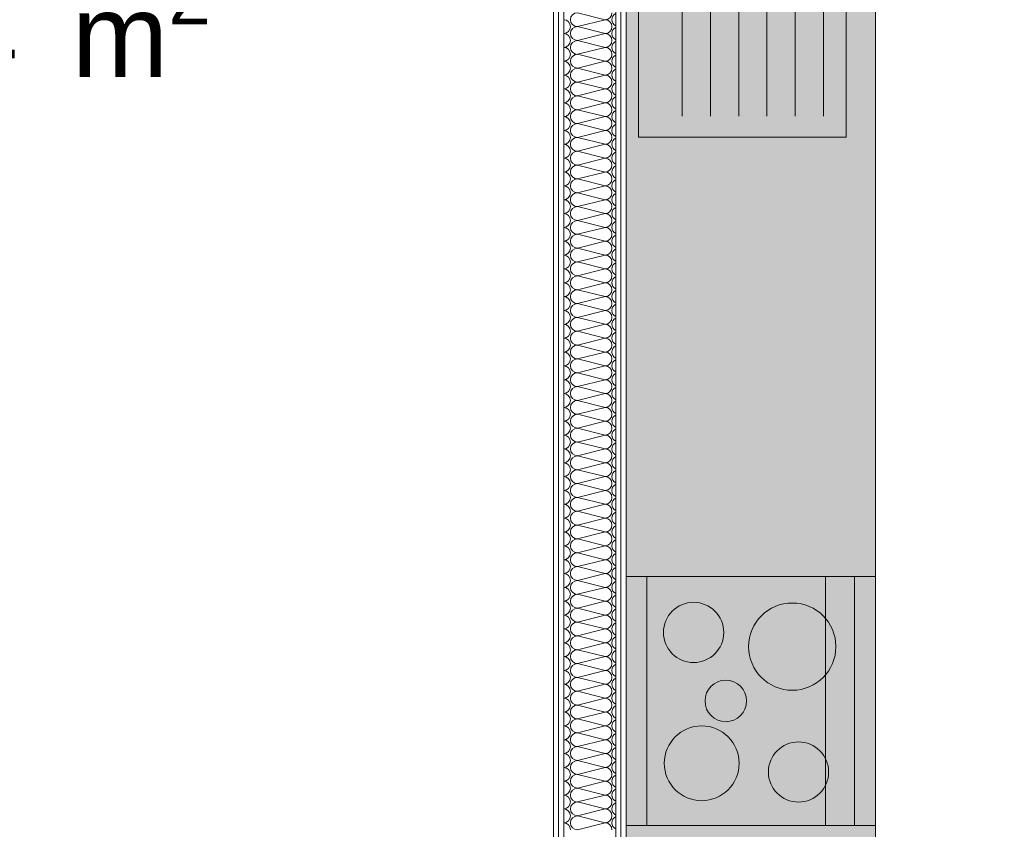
# Model space of a CAD drawing. Header units: metres. Extents: x -167 to 338, y -186 to 508.
# Tile 43 of 113: x 38.81 to 41.18, y 29.35 to 31.3. Entities that reach past the tile are written whole.
import ezdxf
from ezdxf.enums import TextEntityAlignment as Align

# ---------------------------------------------------------------- set-up
doc = ezdxf.new("R2010")
doc.units = ezdxf.units.M
doc.header["$MEASUREMENT"] = 0
for name, color, linetype in [('10 Wand außen', 7, 'Continuous'), ('50 Küche', 7, 'Continuous'), ('80 Raum', 7, 'Continuous'), ('94 Genehmigungsplanung Bemaßung', 7, 'Continuous')]:
    doc.layers.add(name, color=color, linetype=linetype)
doc.styles.add('ERSTELLTER_STIL_1', font='arial.ttf')
doc.dimstyles.new('ERSTELLTER_STIL__1', dxfattribs={"dimtxt": 0.25, "dimasz": 0.19, "dimexe": 0.18, "dimexo": 0.1, "dimgap": 0, "dimtad": 1, "dimtih": 1, "dimtoh": 1, "dimzin": 0, "dimdsep": 46, "dimtxsty": 'ERSTELLTER_STIL_1', "dimblk": 'ARROWHEAD_6', "dimblk1": 'ARROWHEAD_6', "dimblk2": 'ARROWHEAD_6', "dimcen": 0.09, "dimclrd": 7, "dimclre": 7, "dimclrt": 7, "dimazin": 0, "dimtfac": 1, "dimtdec": 4, "dimtmove": 0, "dimatfit": 3, "dimfxl": 1, "dimtolj": 1, "dimtzin": 0, "dimarcsym": 0})
pattern_1 = [(0, (27236.132094, 33357.27905), (0, 0.075), [0, -0.075])]

# ---------------------------------------------------------------- blocks, each defined once
blk = doc.blocks.new('Hausanschluss._0-15_4_1', base_point=(39.2708, 29.7181))
at = {"layer": '80 Raum', "color": 7, "lineweight": 18, "insert": (38.259, 31.4162), "char_height": 0.2, "attachment_point": 1, "style": 'ERSTELLTER_STIL_1'}
blk.add_mtext('\\A1;{\\pql;\\pt0,0.2;\\fArial|b0|i0|c0|p0;\\W1.000000;8,94\\fArial|b0|i0|c0|p0;\\W1.000000;\\A1{\\H.66x;\\S^  ;}\\fArial|b0|i0|c0|p0;\\W1.000000; m\\fArial|b0|i0|c0|p0;\\W1.000000;\\A1{\\H.66x;\\S2^  ;}}', dxfattribs=at)
at = {"layer": '80 Raum', "color": 7, "lineweight": 18, "style": 'ERSTELLTER_STIL_1'}
for tag, p in [('DUMMY_850', (40.1952, 32.2505)), ('ROOM_NAME', (38.259, 32.2047)), ('DUMMY_851', (38.808, 31.8576)), ('ROOM_NUMBER', (38.259, 31.8119)), ('DUMMY_852', (38.259, 31.4647))]:
    blk.add_attdef(tag, text='', height=0.2, dxfattribs=at).set_placement(p, align=Align.TOP_LEFT)
blk = doc.blocks.new('*X133', base_point=(27236.1321, 33357.279))
at = {"layer": '10 Wand außen', "color": 8, "linetype": 'Continuous', "lineweight": 18}
for p, q in [((40.1488, 31.3124), (40.2154, 31.2957)), ((40.1488, 31.279), (40.2154, 31.2957)), ((40.1488, 31.279), (40.2154, 31.2624)), ((40.1488, 31.2457), (40.2154, 31.2624)), ((40.1488, 31.2457), (40.2154, 31.229)), ((40.1488, 31.2124), (40.2154, 31.229)), ((40.1488, 31.2124), (40.2154, 31.1957)), ((40.1488, 31.179), (40.2154, 31.1957)), ((40.1488, 31.179), (40.2154, 31.1624)), ((40.1488, 31.1457), (40.2154, 31.1624)), ((40.1488, 31.1457), (40.2154, 31.129)), ((40.1488, 31.1124), (40.2154, 31.129)), ((40.1488, 31.1124), (40.2154, 31.0957)), ((40.1488, 31.079), (40.2154, 31.0957)), ((40.1488, 31.079), (40.2154, 31.0624)), ((40.1488, 31.0457), (40.2154, 31.0624)), ((40.1488, 31.0457), (40.2154, 31.029)), ((40.1488, 31.0124), (40.2154, 31.029)), ((40.1488, 31.0124), (40.2154, 30.9957)), ((40.1488, 30.979), (40.2154, 30.9957)), ((40.1488, 30.979), (40.2154, 30.9624)), ((40.1488, 30.9457), (40.2154, 30.9624)), ((40.1488, 30.9457), (40.2154, 30.929)), ((40.1488, 30.9124), (40.2154, 30.929)), ((40.1488, 30.9124), (40.2154, 30.8957)), ((40.1488, 30.879), (40.2154, 30.8957)), ((40.1488, 30.879), (40.2154, 30.8624)), ((40.1488, 30.8457), (40.2154, 30.8624)), ((40.1488, 30.8457), (40.2154, 30.829)), ((40.1488, 30.8124), (40.2154, 30.829)), ((40.1488, 30.8124), (40.2154, 30.7957)), ((40.1488, 30.779), (40.2154, 30.7957)), ((40.1488, 30.779), (40.2154, 30.7624)), ((40.1488, 30.7457), (40.2154, 30.7624)), ((40.1488, 30.7457), (40.2154, 30.729)), ((40.1488, 30.7124), (40.2154, 30.729)), ((40.1488, 30.7124), (40.2154, 30.6957)), ((40.1488, 30.679), (40.2154, 30.6957)), ((40.1488, 30.679), (40.2154, 30.6624)), ((40.1488, 30.6457), (40.2154, 30.6624)), ((40.1488, 30.6457), (40.2154, 30.629)), ((40.1488, 30.6124), (40.2154, 30.629)), ((40.1488, 30.6124), (40.2154, 30.5957)), ((40.1488, 30.579), (40.2154, 30.5957)), ((40.1488, 30.579), (40.2154, 30.5624)), ((40.1488, 30.5457), (40.2154, 30.5624)), ((40.1488, 30.5457), (40.2154, 30.529)), ((40.1488, 30.5124), (40.2154, 30.529)), ((40.1488, 30.5124), (40.2154, 30.4957)), ((40.1488, 30.479), (40.2154, 30.4957)), ((40.1488, 30.479), (40.2154, 30.4624)), ((40.1488, 30.4457), (40.2154, 30.4624)), ((40.1488, 30.4457), (40.2154, 30.429)), ((40.1488, 30.4124), (40.2154, 30.429)), ((40.1488, 30.4124), (40.2154, 30.3957)), ((40.1488, 30.379), (40.2154, 30.3957)), ((40.1488, 30.379), (40.2154, 30.3624)), ((40.1488, 30.3457), (40.2154, 30.3624)), ((40.1488, 30.3457), (40.2154, 30.329)), ((40.1488, 30.3124), (40.2154, 30.329)), ((40.1488, 30.3124), (40.2154, 30.2957)), ((40.1488, 30.279), (40.2154, 30.2957)), ((40.1488, 30.279), (40.2154, 30.2624)), ((40.1488, 30.2457), (40.2154, 30.2624)), ((40.1488, 30.2457), (40.2154, 30.229)), ((40.1488, 30.2124), (40.2154, 30.229)), ((40.1488, 30.2124), (40.2154, 30.1957)), ((40.1488, 30.179), (40.2154, 30.1957)), ((40.1488, 30.179), (40.2154, 30.1624)), ((40.1488, 30.1457), (40.2154, 30.1624)), ((40.1488, 30.1457), (40.2154, 30.129)), ((40.1488, 30.1124), (40.2154, 30.129)), ((40.1488, 30.1124), (40.2154, 30.0957)), ((40.1488, 30.079), (40.2154, 30.0957)), ((40.1488, 30.079), (40.2154, 30.0624)), ((40.1488, 30.0457), (40.2154, 30.0624)), ((40.1488, 30.0457), (40.2154, 30.029)), ((40.1488, 30.0124), (40.2154, 30.029)), ((40.1488, 30.0124), (40.2154, 29.9957)), ((40.1488, 29.979), (40.2154, 29.9957)), ((40.1488, 29.979), (40.2154, 29.9624)), ((40.1488, 29.9457), (40.2154, 29.9624)), ((40.1488, 29.9457), (40.2154, 29.929)), ((40.1488, 29.9124), (40.2154, 29.929)), ((40.1488, 29.9124), (40.2154, 29.8957)), ((40.1488, 29.879), (40.2154, 29.8957)), ((40.1488, 29.879), (40.2154, 29.8624)), ((40.1488, 29.8457), (40.2154, 29.8624)), ((40.1488, 29.8457), (40.2154, 29.829)), ((40.1488, 29.8124), (40.2154, 29.829)), ((40.1488, 29.8124), (40.2154, 29.7957)), ((40.1488, 29.779), (40.2154, 29.7957)), ((40.1488, 29.779), (40.2154, 29.7624)), ((40.1488, 29.7457), (40.2154, 29.7624)), ((40.1488, 29.7457), (40.2154, 29.729)), ((40.1488, 29.7124), (40.2154, 29.729)), ((40.1488, 29.7124), (40.2154, 29.6957)), ((40.1488, 29.679), (40.2154, 29.6957)), ((40.1488, 29.679), (40.2154, 29.6624)), ((40.1488, 29.6457), (40.2154, 29.6624)), ((40.1488, 29.6457), (40.2154, 29.629)), ((40.1488, 29.6124), (40.2154, 29.629)), ((40.1488, 29.6124), (40.2154, 29.5957)), ((40.1488, 29.579), (40.2154, 29.5957)), ((40.1488, 29.579), (40.2154, 29.5624)), ((40.1488, 29.5457), (40.2154, 29.5624)), ((40.1488, 29.5457), (40.2154, 29.529)), ((40.1488, 29.5124), (40.2154, 29.529)), ((40.1488, 29.5124), (40.2154, 29.4957)), ((40.1488, 29.479), (40.2154, 29.4957)), ((40.1488, 29.479), (40.2154, 29.4624)), ((40.1488, 29.4457), (40.2154, 29.4624)), ((40.1488, 29.4457), (40.2154, 29.429)), ((40.1488, 29.4124), (40.2154, 29.429)), ((40.1488, 29.4124), (40.2154, 29.3957)), ((40.1488, 29.379), (40.2154, 29.3957)), ((40.1488, 29.379), (40.2154, 29.3624)), ((40.1488, 29.3457), (40.2154, 29.3624))]:
    blk.add_line(p, q, dxfattribs=at)
for centre, start, end in [((40.1488, 31.2957), 90, 180), ((40.2154, 31.3124), 270, 0), ((40.2488, 31.2957), 117.4147, 180), ((40.1154, 31.279), 0, 87.7321), ((40.1488, 31.2957), 180, 270), ((40.2154, 31.279), 0, 90), ((40.2488, 31.2957), 180, 242.5853), ((40.1154, 31.279), 272.2679, 0), ((40.1154, 31.2457), 0, 87.7321), ((40.1488, 31.2624), 90, 180), ((40.1488, 31.2624), 180, 270), ((40.2154, 31.279), 270, 0), ((40.2154, 31.2457), 0, 90), ((40.2488, 31.2624), 117.4147, 180), ((40.2488, 31.2624), 180, 242.5853), ((40.1154, 31.2457), 272.2679, 0), ((40.1488, 31.229), 90, 180), ((40.2154, 31.2457), 270, 0), ((40.2488, 31.229), 117.4147, 180), ((40.1154, 31.2124), 0, 87.7321), ((40.1488, 31.229), 180, 270), ((40.2154, 31.2124), 0, 90), ((40.2488, 31.229), 180, 242.5853), ((40.1154, 31.2124), 272.2679, 0), ((40.1154, 31.179), 0, 87.7321), ((40.1488, 31.1957), 90, 180), ((40.1488, 31.1957), 180, 270), ((40.2154, 31.2124), 270, 0), ((40.2154, 31.179), 0, 90), ((40.2488, 31.1957), 117.4147, 180), ((40.2488, 31.1957), 180, 242.5853), ((40.1154, 31.179), 272.2679, 0), ((40.1488, 31.1624), 90, 180), ((40.2154, 31.179), 270, 0), ((40.2488, 31.1624), 117.4147, 180), ((40.1154, 31.1457), 0, 87.7321), ((40.1154, 31.1457), 272.2679, 0), ((40.1488, 31.1624), 180, 270), ((40.1488, 31.129), 90, 180), ((40.2154, 31.1457), 0, 90), ((40.2154, 31.1457), 270, 0), ((40.2488, 31.1624), 180, 242.5853), ((40.2488, 31.129), 117.4147, 180), ((40.1154, 31.1124), 0, 87.7321), ((40.1488, 31.129), 180, 270), ((40.2154, 31.1124), 0, 90), ((40.2488, 31.129), 180, 242.5853), ((40.1154, 31.1124), 272.2679, 0), ((40.1488, 31.0957), 90, 180), ((40.2154, 31.1124), 270, 0), ((40.2488, 31.0957), 117.4147, 180), ((40.1154, 31.079), 0, 87.7321), ((40.1154, 31.079), 272.2679, 0), ((40.1488, 31.0957), 180, 270), ((40.1488, 31.0624), 90, 180), ((40.2154, 31.079), 0, 90), ((40.2154, 31.079), 270, 0), ((40.2488, 31.0957), 180, 242.5853), ((40.2488, 31.0624), 117.4147, 180), ((40.1154, 31.0457), 0, 87.7321), ((40.1488, 31.0624), 180, 270), ((40.2154, 31.0457), 0, 90), ((40.2488, 31.0624), 180, 242.5853), ((40.1154, 31.0457), 272.2679, 0), ((40.1154, 31.0124), 0, 87.7321), ((40.1488, 31.029), 90, 180), ((40.1488, 31.029), 180, 270), ((40.2154, 31.0457), 270, 0), ((40.2154, 31.0124), 0, 90), ((40.2488, 31.029), 117.4147, 180), ((40.2488, 31.029), 180, 242.5853), ((40.1154, 31.0124), 272.2679, 0), ((40.1488, 30.9957), 90, 180), ((40.2154, 31.0124), 270, 0), ((40.2488, 30.9957), 117.4147, 180), ((40.1154, 30.979), 0, 87.7321), ((40.1154, 30.979), 272.2679, 0), ((40.1488, 30.9957), 180, 270), ((40.1488, 30.9624), 90, 180), ((40.2154, 30.979), 0, 90), ((40.2154, 30.979), 270, 0), ((40.2488, 30.9957), 180, 242.5853), ((40.1154, 30.9457), 0, 87.7321), ((40.1488, 30.9624), 180, 270), ((40.2154, 30.9457), 0, 90), ((40.2488, 30.9624), 117.4147, 180), ((40.2488, 30.9624), 180, 242.5853), ((40.1154, 30.9457), 272.2679, 0), ((40.1488, 30.929), 90, 180), ((40.2154, 30.9457), 270, 0), ((40.2488, 30.929), 117.4147, 180), ((40.1154, 30.9124), 0, 87.7321), ((40.1154, 30.9124), 272.2679, 0), ((40.1488, 30.929), 180, 270), ((40.1488, 30.8957), 90, 180), ((40.2154, 30.9124), 0, 90), ((40.2154, 30.9124), 270, 0), ((40.2488, 30.929), 180, 242.5853), ((40.2488, 30.8957), 117.4147, 180), ((40.1154, 30.879), 0, 87.7321), ((40.1488, 30.8957), 180, 270), ((40.2154, 30.879), 0, 90), ((40.2488, 30.8957), 180, 242.5853), ((40.1154, 30.879), 272.2679, 0), ((40.1154, 30.8457), 0, 87.7321), ((40.1488, 30.8624), 90, 180), ((40.1488, 30.8624), 180, 270), ((40.2154, 30.879), 270, 0), ((40.2154, 30.8457), 0, 90), ((40.2488, 30.8624), 117.4147, 180), ((40.2488, 30.8624), 180, 242.5853), ((40.1154, 30.8457), 272.2679, 0), ((40.1488, 30.829), 90, 180), ((40.2154, 30.8457), 270, 0), ((40.2488, 30.829), 117.4147, 180), ((40.1154, 30.8124), 0, 87.7321), ((40.1154, 30.8124), 272.2679, 0), ((40.1488, 30.829), 180, 270), ((40.1488, 30.7957), 90, 180), ((40.2154, 30.8124), 0, 90), ((40.2154, 30.8124), 270, 0), ((40.2488, 30.829), 180, 242.5853), ((40.1154, 30.779), 0, 87.7321), ((40.1488, 30.7957), 180, 270), ((40.2154, 30.779), 0, 90), ((40.2488, 30.7957), 117.4147, 180), ((40.2488, 30.7957), 180, 242.5853), ((40.1154, 30.779), 272.2679, 0), ((40.1488, 30.7624), 90, 180), ((40.2154, 30.779), 270, 0), ((40.2488, 30.7624), 117.4147, 180), ((40.1154, 30.7457), 0, 87.7321), ((40.1154, 30.7457), 272.2679, 0), ((40.1488, 30.7624), 180, 270), ((40.1488, 30.729), 90, 180), ((40.2154, 30.7457), 0, 90), ((40.2154, 30.7457), 270, 0), ((40.2488, 30.7624), 180, 242.5853), ((40.2488, 30.729), 117.4147, 180), ((40.1154, 30.7124), 0, 87.7321), ((40.1488, 30.729), 180, 270), ((40.2154, 30.7124), 0, 90), ((40.2488, 30.729), 180, 242.5853), ((40.1154, 30.7124), 272.2679, 0), ((40.1154, 30.679), 0, 87.7321), ((40.1488, 30.6957), 90, 180), ((40.1488, 30.6957), 180, 270), ((40.2154, 30.7124), 270, 0), ((40.2154, 30.679), 0, 90), ((40.2488, 30.6957), 117.4147, 180), ((40.2488, 30.6957), 180, 242.5853), ((40.1154, 30.679), 272.2679, 0), ((40.1488, 30.6624), 90, 180), ((40.2154, 30.679), 270, 0), ((40.2488, 30.6624), 117.4147, 180), ((40.1154, 30.6457), 0, 87.7321), ((40.1488, 30.6624), 180, 270), ((40.2154, 30.6457), 0, 90), ((40.2488, 30.6624), 180, 242.5853), ((40.1154, 30.6457), 272.2679, 0), ((40.1154, 30.6124), 0, 87.7321), ((40.1488, 30.629), 90, 180), ((40.1488, 30.629), 180, 270), ((40.2154, 30.6457), 270, 0), ((40.2154, 30.6124), 0, 90), ((40.2488, 30.629), 117.4147, 180), ((40.2488, 30.629), 180, 242.5853), ((40.1154, 30.6124), 272.2679, 0), ((40.1488, 30.5957), 90, 180), ((40.2154, 30.6124), 270, 0), ((40.2488, 30.5957), 117.4147, 180), ((40.1154, 30.579), 0, 87.7321), ((40.1154, 30.579), 272.2679, 0), ((40.1488, 30.5957), 180, 270), ((40.1488, 30.5624), 90, 180), ((40.2154, 30.579), 0, 90), ((40.2154, 30.579), 270, 0), ((40.2488, 30.5957), 180, 242.5853), ((40.2488, 30.5624), 117.4147, 180), ((40.1154, 30.5457), 0, 87.7321), ((40.1488, 30.5624), 180, 270), ((40.2154, 30.5457), 0, 90), ((40.2488, 30.5624), 180, 242.5853), ((40.1154, 30.5457), 272.2679, 0), ((40.1154, 30.5124), 0, 87.7321), ((40.1488, 30.529), 90, 180), ((40.1488, 30.529), 180, 270), ((40.2154, 30.5457), 270, 0), ((40.2154, 30.5124), 0, 90), ((40.2488, 30.529), 117.4147, 180), ((40.2488, 30.529), 180, 242.5853), ((40.1154, 30.5124), 272.2679, 0), ((40.1488, 30.4957), 90, 180), ((40.2154, 30.5124), 270, 0), ((40.2488, 30.4957), 117.4147, 180), ((40.1154, 30.479), 0, 87.7321), ((40.1488, 30.4957), 180, 270), ((40.2154, 30.479), 0, 90), ((40.2488, 30.4957), 180, 242.5853), ((40.1154, 30.479), 272.2679, 0), ((40.1154, 30.4457), 0, 87.7321), ((40.1488, 30.4624), 90, 180), ((40.1488, 30.4624), 180, 270), ((40.2154, 30.479), 270, 0), ((40.2154, 30.4457), 0, 90), ((40.2488, 30.4624), 117.4147, 180), ((40.2488, 30.4624), 180, 242.5853), ((40.1154, 30.4457), 272.2679, 0), ((40.1488, 30.429), 90, 180), ((40.2154, 30.4457), 270, 0), ((40.2488, 30.429), 117.4147, 180), ((40.1154, 30.4124), 0, 87.7321), ((40.1154, 30.4124), 272.2679, 0), ((40.1488, 30.429), 180, 270), ((40.1488, 30.3957), 90, 180), ((40.2154, 30.4124), 0, 90), ((40.2154, 30.4124), 270, 0), ((40.2488, 30.429), 180, 242.5853), ((40.2488, 30.3957), 117.4147, 180), ((40.1154, 30.379), 0, 87.7321), ((40.1488, 30.3957), 180, 270), ((40.2154, 30.379), 0, 90), ((40.2488, 30.3957), 180, 242.5853), ((40.1154, 30.379), 272.2679, 0), ((40.1154, 30.3457), 0, 87.7321), ((40.1488, 30.3624), 90, 180), ((40.1488, 30.3624), 180, 270), ((40.2154, 30.379), 270, 0), ((40.2154, 30.3457), 0, 90), ((40.2488, 30.3624), 117.4147, 180), ((40.2488, 30.3624), 180, 242.5853), ((40.1154, 30.3457), 272.2679, 0), ((40.1488, 30.329), 90, 180), ((40.2154, 30.3457), 270, 0), ((40.2488, 30.329), 117.4147, 180), ((40.1154, 30.3124), 0, 87.7321), ((40.1488, 30.329), 180, 270), ((40.2154, 30.3124), 0, 90), ((40.2488, 30.329), 180, 242.5853), ((40.1154, 30.3124), 272.2679, 0), ((40.1154, 30.279), 0, 87.7321), ((40.1488, 30.2957), 90, 180), ((40.1488, 30.2957), 180, 270), ((40.2154, 30.3124), 270, 0), ((40.2154, 30.279), 0, 90), ((40.2488, 30.2957), 117.4147, 180), ((40.2488, 30.2957), 180, 242.5853), ((40.1154, 30.279), 272.2679, 0), ((40.1488, 30.2624), 90, 180), ((40.2154, 30.279), 270, 0), ((40.2488, 30.2624), 117.4147, 180), ((40.1154, 30.2457), 0, 87.7321), ((40.1154, 30.2457), 272.2679, 0), ((40.1488, 30.2624), 180, 270), ((40.1488, 30.229), 90, 180), ((40.2154, 30.2457), 0, 90), ((40.2154, 30.2457), 270, 0), ((40.2488, 30.2624), 180, 242.5853), ((40.2488, 30.229), 117.4147, 180), ((40.1154, 30.2124), 0, 87.7321), ((40.1488, 30.229), 180, 270), ((40.2154, 30.2124), 0, 90), ((40.2488, 30.229), 180, 242.5853), ((40.1154, 30.2124), 272.2679, 0), ((40.1154, 30.179), 0, 87.7321), ((40.1488, 30.1957), 90, 180), ((40.1488, 30.1957), 180, 270), ((40.2154, 30.2124), 270, 0), ((40.2154, 30.179), 0, 90), ((40.2488, 30.1957), 117.4147, 180), ((40.2488, 30.1957), 180, 242.5853), ((40.1154, 30.179), 272.2679, 0), ((40.1488, 30.1624), 90, 180), ((40.2154, 30.179), 270, 0), ((40.2488, 30.1624), 117.4147, 180), ((40.1154, 30.1457), 0, 87.7321), ((40.1488, 30.1624), 180, 270), ((40.2154, 30.1457), 0, 90), ((40.2488, 30.1624), 180, 242.5853), ((40.1154, 30.1457), 272.2679, 0), ((40.1154, 30.1124), 0, 87.7321), ((40.1488, 30.129), 90, 180), ((40.1488, 30.129), 180, 270), ((40.2154, 30.1457), 270, 0), ((40.2154, 30.1124), 0, 90), ((40.2488, 30.129), 117.4147, 180), ((40.2488, 30.129), 180, 242.5853), ((40.1154, 30.1124), 272.2679, 0), ((40.1488, 30.0957), 90, 180), ((40.2154, 30.1124), 270, 0), ((40.2488, 30.0957), 117.4147, 180), ((40.1154, 30.079), 0, 87.7321), ((40.1154, 30.079), 272.2679, 0), ((40.1488, 30.0957), 180, 270), ((40.1488, 30.0624), 90, 180), ((40.2154, 30.079), 0, 90), ((40.2154, 30.079), 270, 0), ((40.2488, 30.0957), 180, 242.5853), ((40.2488, 30.0624), 117.4147, 180), ((40.1154, 30.0457), 0, 87.7321), ((40.1488, 30.0624), 180, 270), ((40.2154, 30.0457), 0, 90), ((40.2488, 30.0624), 180, 242.5853), ((40.1154, 30.0457), 272.2679, 0), ((40.1488, 30.029), 90, 180), ((40.2154, 30.0457), 270, 0), ((40.2488, 30.029), 117.4147, 180), ((40.1154, 30.0124), 0, 87.7321), ((40.1154, 30.0124), 272.2679, 0), ((40.1488, 30.029), 180, 270), ((40.1488, 29.9957), 90, 180), ((40.2154, 30.0124), 0, 90), ((40.2154, 30.0124), 270, 0), ((40.2488, 30.029), 180, 242.5853), ((40.2488, 29.9957), 117.4147, 180), ((40.1154, 29.979), 0, 87.7321), ((40.1488, 29.9957), 180, 270), ((40.2154, 29.979), 0, 90), ((40.2488, 29.9957), 180, 242.5853), ((40.1154, 29.979), 272.2679, 0), ((40.1154, 29.9457), 0, 87.7321), ((40.1488, 29.9624), 90, 180), ((40.1488, 29.9624), 180, 270), ((40.2154, 29.979), 270, 0), ((40.2154, 29.9457), 0, 90), ((40.2488, 29.9624), 117.4147, 180), ((40.2488, 29.9624), 180, 242.5853), ((40.1154, 29.9457), 272.2679, 0), ((40.1488, 29.929), 90, 180), ((40.2154, 29.9457), 270, 0), ((40.2488, 29.929), 117.4147, 180), ((40.1154, 29.9124), 0, 87.7321), ((40.1154, 29.9124), 272.2679, 0), ((40.1488, 29.929), 180, 270), ((40.1488, 29.8957), 90, 180), ((40.2154, 29.9124), 0, 90), ((40.2154, 29.9124), 270, 0), ((40.2488, 29.929), 180, 242.5853), ((40.1154, 29.879), 0, 87.7321), ((40.1488, 29.8957), 180, 270), ((40.2154, 29.879), 0, 90), ((40.2488, 29.8957), 117.4147, 180), ((40.2488, 29.8957), 180, 242.5853), ((40.1154, 29.879), 272.2679, 0), ((40.1488, 29.8624), 90, 180), ((40.2154, 29.879), 270, 0), ((40.2488, 29.8624), 117.4147, 180), ((40.1154, 29.8457), 0, 87.7321), ((40.1154, 29.8457), 272.2679, 0), ((40.1488, 29.8624), 180, 270), ((40.1488, 29.829), 90, 180), ((40.2154, 29.8457), 0, 90), ((40.2154, 29.8457), 270, 0), ((40.2488, 29.8624), 180, 242.5853), ((40.2488, 29.829), 117.4147, 180), ((40.1154, 29.8124), 0, 87.7321), ((40.1488, 29.829), 180, 270), ((40.2154, 29.8124), 0, 90), ((40.2488, 29.829), 180, 242.5853), ((40.1154, 29.8124), 272.2679, 0), ((40.1154, 29.779), 0, 87.7321), ((40.1488, 29.7957), 90, 180), ((40.1488, 29.7957), 180, 270), ((40.2154, 29.8124), 270, 0), ((40.2154, 29.779), 0, 90), ((40.2488, 29.7957), 117.4147, 180), ((40.2488, 29.7957), 180, 242.5853), ((40.1154, 29.779), 272.2679, 0), ((40.1488, 29.7624), 90, 180), ((40.2154, 29.779), 270, 0), ((40.2488, 29.7624), 117.4147, 180), ((40.1154, 29.7457), 0, 87.7321), ((40.1154, 29.7457), 272.2679, 0), ((40.1488, 29.7624), 180, 270), ((40.1488, 29.729), 90, 180), ((40.2154, 29.7457), 0, 90), ((40.2154, 29.7457), 270, 0), ((40.2488, 29.7624), 180, 242.5853), ((40.1154, 29.7124), 0, 87.7321), ((40.1488, 29.729), 180, 270), ((40.2154, 29.7124), 0, 90), ((40.2488, 29.729), 117.4147, 180), ((40.2488, 29.729), 180, 242.5853), ((40.1154, 29.7124), 272.2679, 0), ((40.1488, 29.6957), 90, 180), ((40.2154, 29.7124), 270, 0), ((40.2488, 29.6957), 117.4147, 180), ((40.1154, 29.679), 0, 87.7321), ((40.1154, 29.679), 272.2679, 0), ((40.1488, 29.6957), 180, 270), ((40.1488, 29.6624), 90, 180), ((40.2154, 29.679), 0, 90), ((40.2154, 29.679), 270, 0), ((40.2488, 29.6957), 180, 242.5853), ((40.2488, 29.6624), 117.4147, 180), ((40.1154, 29.6457), 0, 87.7321), ((40.1488, 29.6624), 180, 270), ((40.2154, 29.6457), 0, 90), ((40.2488, 29.6624), 180, 242.5853), ((40.1154, 29.6457), 272.2679, 0), ((40.1154, 29.6124), 0, 87.7321), ((40.1488, 29.629), 90, 180), ((40.1488, 29.629), 180, 270), ((40.2154, 29.6457), 270, 0), ((40.2154, 29.6124), 0, 90), ((40.2488, 29.629), 117.4147, 180), ((40.2488, 29.629), 180, 242.5853), ((40.1154, 29.6124), 272.2679, 0), ((40.1488, 29.5957), 90, 180), ((40.2154, 29.6124), 270, 0), ((40.2488, 29.5957), 117.4147, 180), ((40.1154, 29.579), 0, 87.7321), ((40.1488, 29.5957), 180, 270), ((40.2154, 29.579), 0, 90), ((40.2488, 29.5957), 180, 242.5853), ((40.1154, 29.579), 272.2679, 0), ((40.1154, 29.5457), 0, 87.7321), ((40.1488, 29.5624), 90, 180), ((40.1488, 29.5624), 180, 270), ((40.2154, 29.579), 270, 0), ((40.2154, 29.5457), 0, 90), ((40.2488, 29.5624), 117.4147, 180), ((40.2488, 29.5624), 180, 242.5853), ((40.1154, 29.5457), 272.2679, 0), ((40.1488, 29.529), 90, 180), ((40.2154, 29.5457), 270, 0), ((40.2488, 29.529), 117.4147, 180), ((40.1154, 29.5124), 0, 87.7321), ((40.1154, 29.5124), 272.2679, 0), ((40.1488, 29.529), 180, 270), ((40.1488, 29.4957), 90, 180), ((40.2154, 29.5124), 0, 90), ((40.2154, 29.5124), 270, 0), ((40.2488, 29.529), 180, 242.5853), ((40.2488, 29.4957), 117.4147, 180), ((40.1154, 29.479), 0, 87.7321), ((40.1488, 29.4957), 180, 270), ((40.2154, 29.479), 0, 90), ((40.2488, 29.4957), 180, 242.5853), ((40.1154, 29.479), 272.2679, 0), ((40.1154, 29.4457), 0, 87.7321), ((40.1488, 29.4624), 90, 180), ((40.1488, 29.4624), 180, 270), ((40.2154, 29.479), 270, 0), ((40.2154, 29.4457), 0, 90), ((40.2488, 29.4624), 117.4147, 180), ((40.2488, 29.4624), 180, 242.5853), ((40.1154, 29.4457), 272.2679, 0), ((40.1488, 29.429), 90, 180), ((40.2154, 29.4457), 270, 0), ((40.2488, 29.429), 117.4147, 180), ((40.1154, 29.4124), 0, 87.7321), ((40.1488, 29.429), 180, 270), ((40.2154, 29.4124), 0, 90), ((40.2488, 29.429), 180, 242.5853), ((40.1154, 29.4124), 272.2679, 0), ((40.1154, 29.379), 0, 87.7321), ((40.1488, 29.3957), 90, 180), ((40.1488, 29.3957), 180, 270), ((40.2154, 29.4124), 270, 0), ((40.2154, 29.379), 0, 90), ((40.2488, 29.3957), 117.4147, 180), ((40.2488, 29.3957), 180, 242.5853), ((40.1154, 29.379), 272.2679, 0), ((40.1488, 29.3624), 90, 180), ((40.2154, 29.379), 270, 0), ((40.2488, 29.3624), 117.4147, 180), ((40.1154, 29.3457), 0, 87.7321), ((40.1488, 29.3624), 180, 270), ((40.2154, 29.3457), 0, 90), ((40.2488, 29.3624), 180, 242.5853)]:
    blk.add_arc(centre, 0.0167, start, end, dxfattribs=at)
blk = doc.blocks.new('Konzeptküche 27')
at = {"layer": '50 Küche', "linetype": 'Continuous', "lineweight": 0, "true_color": 0xffffff}
for points in [[(0.6114, 0), (5.4469, 0), (5.4469, 3.7634), (4.8469, 3.7634), (4.8469, 0.6), (0.6114, 0.6)], [(2.0673, 0.6), (1.4673, 0.6), (1.4673, 0), (2.0673, 0)], [(2.0673, 0.55), (1.4673, 0.55), (1.4673, 0.05), (2.0673, 0.05)], [(4.0908, 0.53), (3.1248, 0.53), (3.1248, 0.03), (4.0908, 0.03)]]:
    blk.add_hatch(color=7, dxfattribs=at).paths.add_polyline_path(points)
at = {"layer": '50 Küche', "color": 7, "linetype": 'Continuous', "lineweight": 13}
for p, q in [((2.0673, 0.48), (1.4673, 0.48)), ((3.5578, 0.475), (3.1748, 0.475)), ((3.5578, 0.407), (3.1748, 0.407)), ((3.5578, 0.339), (3.1748, 0.339)), ((3.5578, 0.271), (3.1748, 0.271)), ((3.5578, 0.203), (3.1748, 0.203)), ((3.5578, 0.135), (3.1748, 0.135))]:
    blk.add_line(p, q, dxfattribs=at)
at = {"layer": '50 Küche', "color": 7, "linetype": 'Continuous', "lineweight": 13, "flags": 128}
for points in [[(0.6114, 0), (5.4469, 0), (5.4469, 3.7634), (4.8469, 3.7634), (4.8469, 0.6), (0.6114, 0.6)], [(2.0673, 0.6), (1.4673, 0.6), (1.4673, 0), (2.0673, 0)], [(2.0673, 0.55), (1.4673, 0.55), (1.4673, 0.05), (2.0673, 0.05)], [(4.0908, 0.53), (3.1248, 0.53), (3.1248, 0.03), (4.0908, 0.03)]]:
    blk.add_lwpolyline(points, close=True, dxfattribs=at)
at = {"layer": '50 Küche', "color": 7, "linetype": 'Continuous', "lineweight": 13}
for centre, radius in [((1.8981, 0.4), 0.105), ((1.5963, 0.415), 0.0725), ((1.7673, 0.24), 0.05), ((1.6173, 0.182), 0.09), ((1.9323, 0.1625), 0.0725)]:
    blk.add_circle(centre, radius, dxfattribs=at)
blk = doc.blocks.new('*D502', base_point=(27236.1321, 33357.279))
at = {"layer": '94 Genehmigungsplanung Bemaßung', "color": 7, "linetype": 'Continuous', "lineweight": 13}
for p, q in [((38.2411, 26.1165), (38.2411, 26.4915)), ((40.0911, 26.1165), (40.0911, 26.4915)), ((38.3411, 26.404), (38.1411, 26.204)), ((40.1911, 26.404), (39.9911, 26.204)), ((38.2411, 26.304), (40.0911, 26.304))]:
    blk.add_line(p, q, dxfattribs=at)
at = {"layer": '94 Genehmigungsplanung Bemaßung', "color": 7, "lineweight": 13, "char_height": 0.25, "attachment_point": 7, "style": 'ERSTELLTER_STIL_1'}
for s, insert in [('\\A1;{\\pql;\\fArial|b0|i0|c0|p0;\\W1.000000;17\\fArial|b0|i0|c0|p0;\\W1.000000;\\A1{\\H.66x;\\S5^  ;}}', (39.4839, 26.3399)), ('\\A1;{\\pql;\\fArial|b0|i0|c0|p0;\\W1.000000;1,85}', (38.5788, 26.354))]:
    blk.add_mtext(s, dxfattribs=dict(at, insert=insert))
blk = doc.blocks.new('ARROWHEAD_6')
at = {"color": 0, "linetype": 'Continuous', "lineweight": 0}
for p, q in [((-0.5, -0.5), (0.5, 0.5)), ((0, 0), (-1, 0))]:
    blk.add_line(p, q, dxfattribs=at)
blk = doc.blocks.new('*D503', base_point=(27236.1321, 33357.279))
at = {"layer": '94 Genehmigungsplanung Bemaßung', "color": 7, "linetype": 'Continuous', "lineweight": 13}
for p, q in [((40.0911, 26.1165), (40.0911, 26.4915)), ((40.2661, 26.1165), (40.2661, 26.4915)), ((40.1911, 26.404), (39.9911, 26.204)), ((40.3661, 26.404), (40.1661, 26.204)), ((40.0911, 26.304), (40.2661, 26.304))]:
    blk.add_line(p, q, dxfattribs=at)
blk = doc.blocks.new('*D504', base_point=(27236.1321, 33357.279))
at = {"layer": '94 Genehmigungsplanung Bemaßung', "color": 7, "linetype": 'Continuous', "lineweight": 13}
for p, q in [((40.2661, 26.1165), (40.2661, 26.4915)), ((45.188, 26.1165), (45.188, 26.4915)), ((40.3661, 26.404), (40.1661, 26.204)), ((45.288, 26.404), (45.088, 26.204)), ((40.2661, 26.304), (45.188, 26.304))]:
    blk.add_line(p, q, dxfattribs=at)
at = {"layer": '94 Genehmigungsplanung Bemaßung', "color": 7, "lineweight": 13, "char_height": 0.25, "attachment_point": 7, "style": 'ERSTELLTER_STIL_1'}
for s, insert in [('\\A1;{\\pql;\\fArial|b0|i0|c0|p0;\\W1.000000;17\\fArial|b0|i0|c0|p0;\\W1.000000;\\A1{\\H.66x;\\S5^  ;}}', (44.5808, 26.3399)), ('\\A1;{\\pql;\\fArial|b0|i0|c0|p0;\\W1.000000;4,92}', (42.1398, 26.354))]:
    blk.add_mtext(s, dxfattribs=dict(at, insert=insert))

msp = doc.modelspace()

# ---------------------------------------------------------------- hatches: boundary and pattern name
at = {"layer": '10 Wand außen', "linetype": 'Continuous', "lineweight": 13, "true_color": 0x000100}
h = msp.add_hatch(dxfattribs=at)
h.set_pattern_fill('Gipskarton_0001', color=98, style=0, pattern_type=2)
h.set_pattern_definition(pattern_1)
h.paths.add_polyline_path([(40.0911, 33.3352), (40.0911, 28.4997), (40.1036, 28.4997), (40.1036, 33.3352)])
h = msp.add_hatch(dxfattribs=at)
h.set_pattern_fill('Gipskarton_0001', color=98, style=0, pattern_type=2)
h.set_pattern_definition(pattern_1)
h.paths.add_polyline_path([(40.1036, 33.3352), (40.1036, 28.4997), (40.1161, 28.4997), (40.1161, 33.3352)])
h = msp.add_hatch(dxfattribs=at)
h.set_pattern_fill('Gipskarton_0001', color=98, style=0, pattern_type=2)
h.set_pattern_definition(pattern_1)
h.paths.add_polyline_path([(40.2536, 28.4997), (40.2536, 33.3352), (40.2411, 33.3352), (40.2411, 28.4997)])
h = msp.add_hatch(dxfattribs=at)
h.set_pattern_fill('Gipskarton_0001', color=98, style=0, pattern_type=2)
h.set_pattern_definition(pattern_1)
h.paths.add_polyline_path([(40.2661, 28.4997), (40.2661, 33.3352), (40.2536, 33.3352), (40.2536, 28.4997)])

# ---------------------------------------------------------------- linework, layer by layer
at = {"layer": '10 Wand außen', "color": 7, "linetype": 'Continuous', "lineweight": 13}
for p, q in [((40.1036, 33.3352), (40.1036, 28.4997)), ((40.1161, 33.3352), (40.1161, 28.4997)), ((40.2411, 28.4997), (40.2411, 33.3352)), ((40.2536, 28.4997), (40.2536, 33.3352))]:
    msp.add_line(p, q, dxfattribs=at)
at = {"layer": '10 Wand außen', "color": 7, "linetype": 'Continuous', "lineweight": 13, "flags": 128}
for points in [[(40.0911, 33.3352), (40.0911, 28.4997)], [(40.2661, 28.4997), (40.2661, 33.3352)]]:
    msp.add_lwpolyline(points, dxfattribs=at)

# ---------------------------------------------------------------- block references
at = {"layer": '10 Wand außen', "color": 7, "lineweight": 35}
msp.add_blockref('*X133', (27236.1321, 33357.279), dxfattribs=at)
at = {"layer": '50 Küche', "color": 7, "linetype": 'Continuous', "lineweight": 18, "xscale": -1, "rotation": 270}
msp.add_blockref('Konzeptküche 27', (40.2661, 27.8883), dxfattribs=at)
at = {"layer": '80 Raum', "color": 7, "linetype": 'Continuous', "lineweight": 18}
msp.add_blockref('Hausanschluss._0-15_4_1', (39.2708, 29.7181), dxfattribs=at).add_auto_attribs({'ROOM_NAME': 'Hausanschluss.', 'ROOM_NUMBER': '0-15'})

# ---------------------------------------------------------------- dimensions: what is measured, and where the dimension line sits
at = {"layer": '94 Genehmigungsplanung Bemaßung', "color": 7, "linetype": 'Continuous', "lineweight": 13}
for base, p1, p2, picture, middle in [((40.0911, 26.304), (38.2411, 36.0897), (40.0911, 30.9174), '*D502', (38.9025, 26.479)), ((40.2660873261, 26.3040211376), (40.0910873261, 30.9174303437), (40.2660873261, 30.9174303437), '*D503', (40.0107038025, 26.4790211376)), ((45.188, 26.304), (40.2661, 30.9174), (45.188, 30.9174), '*D504', (42.4634, 26.479))]:
    dim = msp.add_linear_dim(base=base, p1=p1, p2=p2, dimstyle='ERSTELLTER_STIL__1', dxfattribs=at)
    dim.commit()
    dim.dimension.update_dxf_attribs({"geometry": picture, "text_midpoint": middle, "dimtype": 160})

doc.saveas('drawing.dxf')
